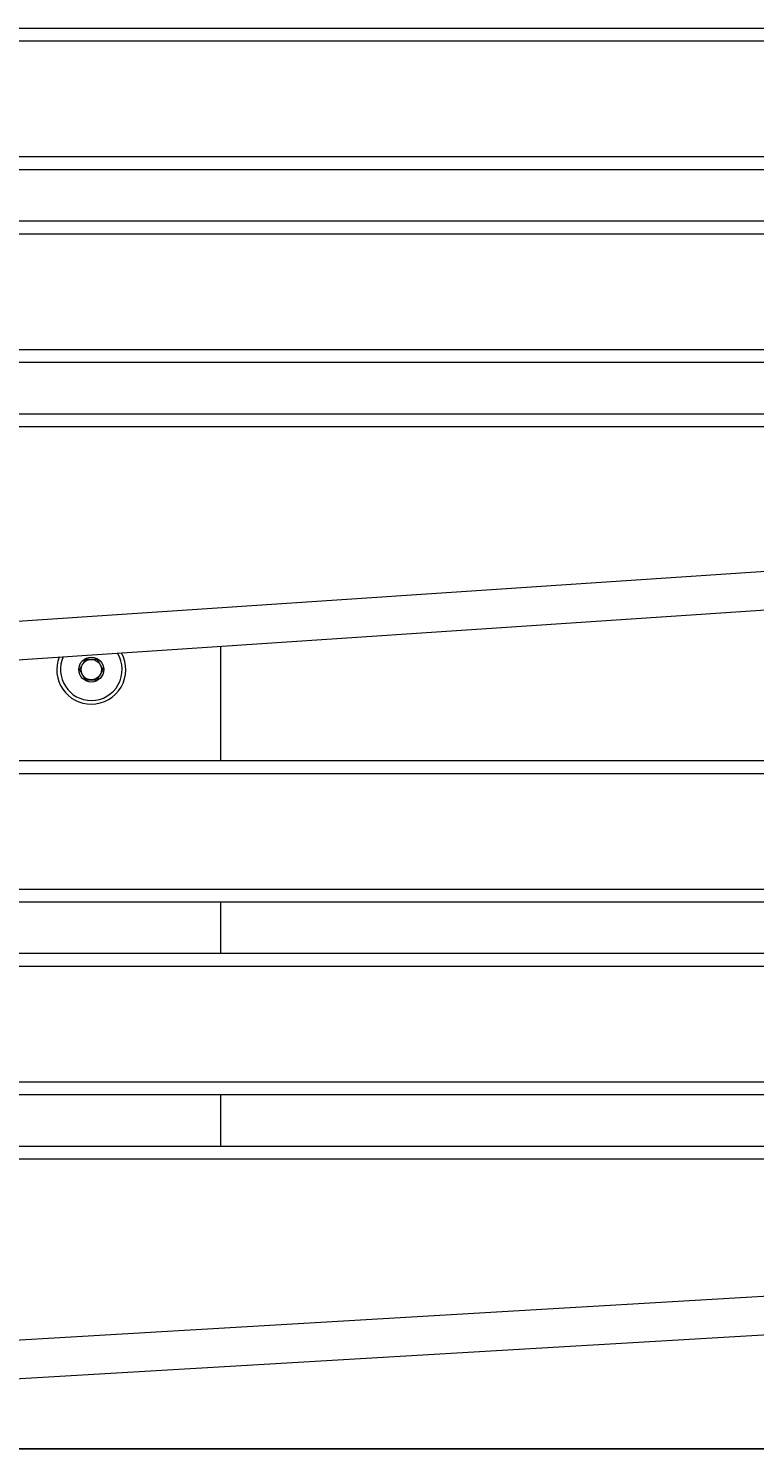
# Model space of a CAD drawing. Header units: millimetres. Extents: x 72 to 2598, y 61 to 1542.
# Tile 2 of 10: x 355 to 637, y 61 to 615. Entities that reach past the tile are written whole.
import ezdxf

# ---------------------------------------------------------------- set-up
doc = ezdxf.new("R2010")
doc.units = ezdxf.units.MM
doc.layers.add('FORMAT', color=7, linetype='Continuous')
doc.styles.add('SLDTEXTSTYLE1', font='TXT', dxfattribs={"width": 0.605})
doc.dimstyles.new('SLDDIMSTYLE1', dxfattribs={"dimtxt": 2.568319, "dimasz": 2, "dimexe": 0, "dimexo": 0.0625, "dimgap": 0.64208, "dimtad": 1, "dimrnd": 1e-09, "dimzin": 12, "dimdsep": 46, "dimtxsty": 'SLDTEXTSTYLE1', "dimsah": 1, "dimcen": 0.09, "dimadec": 0, "dimazin": 3, "dimtfac": 1, "dimtofl": 0, "dimtmove": 0, "dimatfit": 3, "dimfxl": 0, "dimfrac": 2, "dimtolj": 1, "dimtzin": 12, "dimarcsym": 0})

# ---------------------------------------------------------------- blocks, each defined once
blk = doc.blocks.new('_D_2')
at = {"layer": 'FORMAT'}
for p, q in [((72.14, 85.79), (72.14, 60.79)), ((1962.14, 85.79), (1962.14, 60.79)), ((1962.14, 61.78), (72.14, 61.78))]:
    blk.add_line(p, q, dxfattribs=at)
for points in [[(72.14, 61.78), (74.14, 60.78), (74.14, 62.78)], [(1962.14, 61.78), (1960.14, 62.78), (1960.14, 60.78)]]:
    blk.add_solid(points, dxfattribs=at)
at = {"layer": 'FORMAT', "insert": (1013.22, 65.19), "char_height": 2.646, "attachment_point": 1, "style": 'SLDTEXTSTYLE1'}
blk.add_mtext('1890', dxfattribs=at)

msp = doc.modelspace()

# ---------------------------------------------------------------- linework, layer by layer
at = {"color": 7, "linetype": 'Continuous', "lineweight": 15}
for p, q in [((1827.862, 614.548), (205.7, 614.548)), ((1826.042, 609.548), (207.52, 609.548)), ((1827.862, 559.548), (206.028, 559.548)), ((1826.042, 564.548), (207.52, 564.548)), ((1827.862, 539.548), (206.028, 539.548)), ((1826.042, 534.548), (207.52, 534.548)), ((1826.042, 489.548), (207.52, 489.548)), ((1827.862, 484.548), (206.028, 484.548)), ((206.028, 464.548), (1827.862, 464.548)), ((1826.042, 459.548), (207.52, 459.548)), ((207.52, 374.3), (1016.781, 428.447)), ((202.06, 358.901), (1016.781, 413.414)), ((1950.968, 329.548), (83.607, 329.548)), ((1952.787, 324.548), (81.787, 324.548)), ((1952.787, 279.548), (81.787, 279.548)), ((1950.968, 274.548), (83.607, 274.548)), ((1952.787, 249.548), (81.787, 249.548)), ((1950.968, 254.548), (83.607, 254.548)), ((1952.787, 204.548), (81.787, 204.548)), ((1950.968, 199.548), (83.607, 199.548)), ((83.879, 179.548), (1951.239, 179.548)), ((1953.059, 174.548), (82.059, 174.548)), ((82.059, 88.438), (1017.559, 143.438)), ((87.518, 73.733), (1017.559, 128.412))]:
    msp.add_line(p, q, dxfattribs=at)
at = {"color": 8, "linetype": 'Continuous', "lineweight": 15}
for p, q in [((429.483, 329.548), (429.483, 374.118)), ((429.548, 329.548), (429.548, 374.122)), ((429.483, 254.548), (429.483, 274.548)), ((429.548, 254.548), (429.548, 274.548)), ((429.483, 179.548), (429.483, 199.548)), ((429.548, 179.548), (429.548, 199.548))]:
    msp.add_line(p, q, dxfattribs=at)
at = {"color": 7, "linetype": 'Continuous', "lineweight": 15}
for radius in [4.85, 3.96]:
    msp.add_circle((379.141, 365.048), radius, dxfattribs=at)
for radius, start, end in [(13.44, 270, 28.87057), (12, 270, 32.12789), (13.44, 158.78534, 270), (12, 155.52801, 270)]:
    msp.add_arc((379.141, 365.048), radius, start, end, dxfattribs=at)
for points, knots in [([(376.839, 369.052), (376.507, 368.48), (375.94, 367.501), (375.115, 366.078), (374.705, 365.37), (374.523, 365.056)], [0, 0, 0, 0, 0.4391325, 0.7513779, 1, 1, 1, 1]), ([(381.458, 369.044), (380.797, 369.045), (379.665, 369.047), (378.021, 369.05), (377.202, 369.051), (376.839, 369.052)], [0, 0, 0, 0, 0.4391367, 0.751379, 1, 1, 1, 1]), ([(383.76, 365.04), (383.431, 365.613), (382.867, 366.594), (382.047, 368.019), (381.639, 368.729), (381.458, 369.044)], [0, 0, 0, 0, 0.4391341, 0.7513837, 1, 1, 1, 1]), ([(374.523, 365.056), (374.852, 364.482), (375.416, 363.502), (376.236, 362.076), (376.644, 361.366), (376.825, 361.052)], [0, 0, 0, 0, 0.4391282, 0.7513779, 1, 1, 1, 1]), ([(376.825, 361.052), (377.486, 361.051), (378.618, 361.049), (380.262, 361.046), (381.081, 361.044), (381.444, 361.044)], [0, 0, 0, 0, 0.43913, 0.751376, 1, 1, 1, 1]), ([(381.444, 361.044), (381.776, 361.616), (382.343, 362.595), (383.168, 364.017), (383.578, 364.726), (383.76, 365.04)], [0, 0, 0, 0, 0.4391298, 0.7513794, 1, 1, 1, 1])]:
    msp.add_open_spline(points, degree=3, knots=knots, dxfattribs=at)

# ---------------------------------------------------------------- dimensions: what is measured, and where the dimension line sits
at = {"layer": 'FORMAT'}
dim = msp.add_linear_dim(base=(72.141, 61.782), p1=(1962.141, 86.782), p2=(72.141, 86.782), dimstyle='SLDDIMSTYLE1', dxfattribs=at)
dim.commit()
dim.dimension.update_dxf_attribs({"geometry": '_D_2', "text_midpoint": (1017.141, 61.782), "dimtype": 160})

doc.saveas('drawing.dxf')
